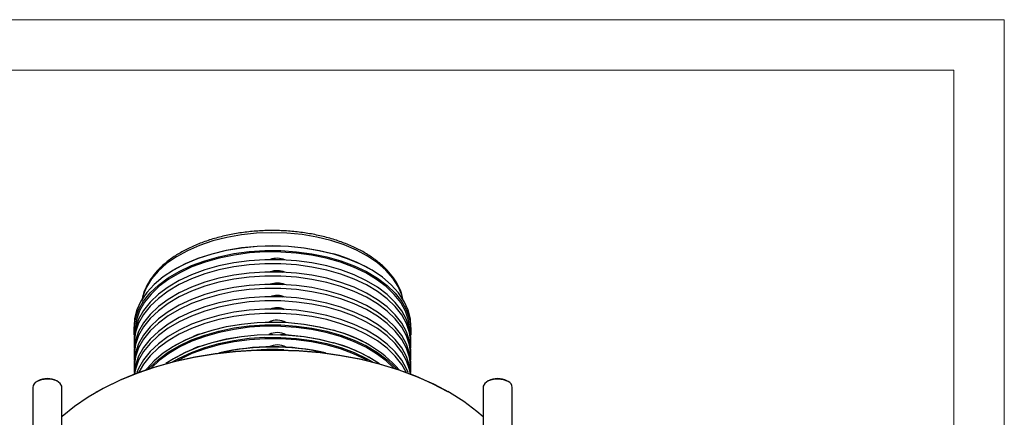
# Model space of a CAD drawing. Header units: millimetres. Extents: x 0 to 594, y 0 to 420.
# Tile 6 of 6: x 399 to 594, y 341 to 420. Entities that reach past the tile are written whole.
import ezdxf

# ---------------------------------------------------------------- set-up
doc = ezdxf.new("R2010")
doc.units = ezdxf.units.MM
doc.header["$LTSCALE"] = 2
doc.layers.add('DGA-lighting', color=7, linetype='Continuous', lineweight=0)
doc.layers.add('DGA-txt', color=7, linetype='Continuous', lineweight=0)

msp = doc.modelspace()

# ---------------------------------------------------------------- linework, layer by layer
at = {"layer": 'DGA-lighting', "linetype": 'Continuous', "lineweight": 25}
for p, q in [((429.98, 370.7), (429.83, 370.62)), ((467.92, 371), (467.92, 371.01)), ((468.59, 370.62), (468.45, 370.7)), ((448.8, 370.13), (448.86, 370.11)), ((451.25, 370.07), (451.44, 370.13)), ((448.8, 367.68), (448.86, 367.66)), ((451.25, 367.62), (451.44, 367.68)), ((448.8, 365.23), (448.86, 365.21)), ((451.25, 365.17), (451.44, 365.23)), ((448.8, 362.78), (448.86, 362.76)), ((451.25, 362.72), (451.44, 362.78)), ((421.81, 359.44), (421.81, 358.54)), ((448.8, 360.33), (449.01, 360.26)), ((449.01, 360.26), (449.28, 360.2)), ((476.61, 358.54), (476.61, 359.44)), ((421.81, 356.74), (421.81, 355.93)), ((434.14, 357.63), (434.23, 357.6)), ((448.8, 357.88), (449.01, 357.81)), ((449.01, 357.81), (449.28, 357.75)), ((476.61, 355.93), (476.61, 356.74)), ((429.98, 355.6), (429.83, 355.52)), ((434.14, 355.18), (434.23, 355.15)), ((448.8, 355.43), (449.01, 355.36)), ((449.01, 355.36), (449.28, 355.3)), ((468.59, 355.52), (468.45, 355.6)), ((421.81, 354.3), (421.81, 353.48)), ((429.98, 353.15), (429.83, 353.07)), ((468.59, 353.07), (468.45, 353.15)), ((476.61, 353.48), (476.61, 354.3)), ((421.81, 351.85), (421.81, 351.03)), ((476.61, 351.03), (476.61, 351.85)), ((401.76, 347.27), (401.76, 320.53)), ((402.82, 348.57), (402.61, 348.45)), ((406.71, 348.45), (406.5, 348.57)), ((407.56, 330.53), (407.56, 347.27)), ((490.86, 347.27), (490.86, 330.53)), ((491.92, 348.57), (491.71, 348.45)), ((495.81, 348.45), (495.6, 348.57)), ((496.66, 320.53), (496.66, 347.27)), ((414.56, 346.45), (414.2, 346.25)), ((484.22, 346.25), (483.87, 346.45))]:
    msp.add_line(p, q, dxfattribs=at)
at = {"layer": 'DGA-lighting', "linetype": 'Continuous', "lineweight": 25, "flags": 128}
for points in [[(475, 364.79), (474.79, 365.56), (474.07, 367.26), (473.02, 368.9), (471.65, 370.45), (469.97, 371.9), (468.01, 373.23), (465.8, 374.42), (463.37, 375.46), (460.74, 376.32), (457.96, 377), (455.05, 377.49), (452.07, 377.79), (449.05, 377.88), (446.04, 377.77), (443.06, 377.45), (440.17, 376.94), (437.4, 376.24), (434.79, 375.36), (432.38, 374.31), (430.19, 373.1), (428.26, 371.76), (426.62, 370.29), (425.28, 368.73), (424.26, 367.09), (423.58, 365.39), (423.42, 364.79)], [(461.36, 373.62), (458.48, 374.32), (455.48, 374.84), (452.4, 375.15), (449.28, 375.26), (446.15, 375.16), (443.07, 374.85), (440.07, 374.35), (437.18, 373.65), (434.45, 372.77), (431.92, 371.71), (429.61, 370.49), (427.55, 369.13), (425.78, 367.64), (424.32, 366.04), (423.17, 364.36), (422.37, 362.62), (421.92, 360.83), (421.81, 359.44)], [(421.86, 357.64), (421.82, 359.03), (422.1, 360.83), (422.73, 362.6), (423.7, 364.32), (425.01, 365.96), (426.63, 367.5), (428.55, 368.93), (430.73, 370.22), (433.16, 371.36), (435.8, 372.33), (438.61, 373.13), (441.56, 373.73), (444.6, 374.13), (447.71, 374.34), (450.84, 374.33), (453.95, 374.12), (456.99, 373.71), (459.94, 373.1), (462.74, 372.3), (465.37, 371.32), (467.79, 370.17), (469.96, 368.87), (471.87, 367.44), (473.48, 365.89), (474.77, 364.24), (475.73, 362.53), (476.34, 360.75), (476.6, 358.95), (476.57, 357.64)], [(476.41, 358.68), (476.4, 358.79), (476.14, 360.58), (475.53, 362.33), (474.58, 364.04), (473.3, 365.67), (471.7, 367.21), (469.81, 368.63), (467.65, 369.92), (465.25, 371.06), (462.64, 372.03), (459.86, 372.83), (456.94, 373.43), (453.91, 373.84), (450.83, 374.05), (447.72, 374.06), (444.64, 373.86), (441.61, 373.45), (438.68, 372.86), (435.89, 372.07), (433.28, 371.1), (430.87, 369.97), (428.7, 368.69), (426.8, 367.27), (425.19, 365.74), (423.89, 364.11), (422.92, 362.41), (422.3, 360.65), (422.02, 358.86), (422.02, 358.68)], [(429.98, 370.7), (432.04, 371.78), (434.56, 372.83), (437.27, 373.71), (440.13, 374.4), (443.11, 374.91), (446.18, 375.21), (449.28, 375.3), (452.38, 375.2), (455.44, 374.89), (458.41, 374.38), (461.27, 373.68)], [(476.61, 356.74), (476.6, 357.16), (476.34, 358.96), (475.73, 360.73), (474.77, 362.45), (473.48, 364.09), (471.87, 365.64), (469.96, 367.07), (467.79, 368.37), (465.37, 369.52), (462.74, 370.5), (459.94, 371.3), (456.99, 371.91), (453.95, 372.32), (450.84, 372.53), (447.71, 372.54), (444.6, 372.34), (441.56, 371.93), (438.61, 371.33), (435.8, 370.54), (433.16, 369.56), (430.73, 368.42), (428.55, 367.13), (426.63, 365.7), (425.01, 364.16), (423.7, 362.52), (422.73, 360.8), (422.1, 359.03), (421.82, 357.23), (421.81, 356.74)], [(476.61, 359.44), (476.52, 360.76), (476.08, 362.54), (475.29, 364.29), (474.16, 365.98), (472.71, 367.57), (470.95, 369.07), (468.91, 370.44), (466.61, 371.66), (464.08, 372.73), (461.36, 373.62)], [(476.57, 355.11), (476.6, 356.34), (476.34, 358.14), (475.73, 359.91), (474.77, 361.63), (473.48, 363.28), (471.87, 364.82), (469.96, 366.26), (467.79, 367.56), (465.37, 368.7), (462.74, 369.68), (459.94, 370.48), (456.99, 371.09), (453.95, 371.51), (450.84, 371.72), (447.71, 371.72), (444.6, 371.52), (441.56, 371.12), (438.61, 370.51), (435.8, 369.72), (433.16, 368.75), (430.73, 367.61), (428.55, 366.32), (426.63, 364.89), (425.01, 363.34), (423.7, 361.7), (422.73, 359.99), (422.1, 358.22), (421.82, 356.42), (421.85, 355.11)], [(476.61, 354.3), (476.6, 354.71), (476.34, 356.51), (475.73, 358.28), (474.77, 360), (473.48, 361.64), (471.87, 363.19), (469.96, 364.62), (467.79, 365.92), (465.37, 367.07), (462.74, 368.05), (459.94, 368.85), (456.99, 369.46), (453.95, 369.87), (450.84, 370.08), (447.71, 370.09), (444.6, 369.89), (441.56, 369.48), (438.61, 368.88), (435.8, 368.09), (433.16, 367.11), (430.73, 365.97), (428.55, 364.68), (426.63, 363.25), (425.01, 361.71), (423.7, 360.07), (422.73, 358.35), (422.1, 356.58), (421.82, 354.78), (421.81, 354.3)], [(476.57, 352.66), (476.6, 353.89), (476.34, 355.69), (475.73, 357.46), (474.77, 359.18), (473.48, 360.83), (471.87, 362.38), (469.96, 363.81), (467.79, 365.11), (465.37, 366.25), (462.74, 367.23), (459.94, 368.03), (456.99, 368.64), (453.95, 369.06), (450.84, 369.27), (447.71, 369.27), (444.6, 369.07), (441.56, 368.67), (438.61, 368.06), (435.8, 367.27), (433.16, 366.3), (430.73, 365.16), (428.55, 363.87), (426.63, 362.44), (425.01, 360.89), (423.7, 359.25), (422.73, 357.54), (422.1, 355.77), (421.82, 353.97), (421.85, 352.66)], [(476.61, 351.85), (476.6, 352.26), (476.34, 354.06), (475.73, 355.83), (474.77, 357.55), (473.48, 359.19), (471.87, 360.74), (469.96, 362.18), (467.79, 363.47), (465.37, 364.62), (462.74, 365.6), (459.94, 366.4), (456.99, 367.01), (453.95, 367.43), (450.84, 367.64), (447.71, 367.64), (444.6, 367.44), (441.56, 367.03), (438.61, 366.43), (435.8, 365.64), (433.16, 364.66), (430.73, 363.52), (428.55, 362.23), (426.63, 360.81), (425.01, 359.26), (423.7, 357.62), (422.73, 355.9), (422.1, 354.13), (421.82, 352.34), (421.81, 351.85)], [(476.57, 350.21), (476.6, 351.44), (476.34, 353.24), (475.73, 355.01), (474.77, 356.73), (473.48, 358.38), (471.87, 359.93), (469.96, 361.36), (467.79, 362.66), (465.37, 363.8), (462.74, 364.78), (459.94, 365.58), (456.99, 366.2), (453.95, 366.61), (450.84, 366.82), (447.71, 366.82), (444.6, 366.62), (441.56, 366.22), (438.61, 365.61), (435.8, 364.82), (433.16, 363.85), (430.73, 362.71), (428.55, 361.42), (426.63, 359.99), (425.01, 358.44), (423.7, 356.8), (422.73, 355.09), (422.1, 353.32), (421.82, 351.52), (421.85, 350.21)], [(476.6, 349.91), (476.34, 351.61), (475.73, 353.38), (474.77, 355.1), (473.48, 356.74), (471.87, 358.29), (469.96, 359.73), (467.79, 361.02), (465.37, 362.17), (462.74, 363.15), (459.94, 363.95), (456.99, 364.56), (453.95, 364.98), (450.84, 365.19), (447.71, 365.19), (444.6, 364.99), (441.56, 364.58), (438.61, 363.98), (435.8, 363.19), (433.16, 362.22), (430.73, 361.08), (428.55, 359.78), (426.63, 358.36), (425.01, 356.81), (423.7, 355.17), (422.73, 353.45), (422.1, 351.68), (421.83, 349.91)], [(476.51, 349.94), (476.34, 350.79), (475.73, 352.56), (474.77, 354.28), (473.48, 355.93), (471.87, 357.48), (469.96, 358.91), (467.79, 360.21), (465.37, 361.35), (462.74, 362.33), (459.94, 363.13), (456.99, 363.75), (453.95, 364.16), (450.84, 364.37), (447.71, 364.37), (444.6, 364.17), (441.56, 363.77), (438.61, 363.16), (435.8, 362.37), (433.16, 361.4), (430.73, 360.26), (428.55, 358.97), (426.63, 357.54), (425.01, 355.99), (423.7, 354.35), (422.73, 352.64), (422.1, 350.87), (421.91, 349.94)], [(476.02, 350.21), (475.73, 350.93), (474.77, 352.65), (473.48, 354.29), (471.87, 355.84), (469.96, 357.28), (467.79, 358.57), (465.37, 359.72), (462.74, 360.7), (459.94, 361.5), (456.99, 362.11), (453.95, 362.53), (450.84, 362.74), (447.71, 362.74), (444.6, 362.54), (441.56, 362.13), (438.61, 361.53), (435.8, 360.74), (433.16, 359.77), (430.73, 358.63), (428.55, 357.33), (426.63, 355.91), (425.01, 354.36), (423.7, 352.72), (422.73, 351), (422.4, 350.21)], [(475.66, 350.26), (474.77, 351.83), (473.48, 353.48), (471.87, 355.03), (469.96, 356.46), (467.79, 357.76), (465.37, 358.9), (462.74, 359.88), (459.94, 360.68), (456.99, 361.3), (453.95, 361.71), (450.84, 361.92), (447.71, 361.92), (444.6, 361.72), (441.56, 361.32), (438.61, 360.71), (435.8, 359.92), (433.16, 358.95), (430.73, 357.81), (428.55, 356.52), (426.63, 355.09), (425.01, 353.55), (423.7, 351.9), (422.76, 350.26)], [(461.36, 358.51), (458.48, 359.22), (455.48, 359.73), (452.4, 360.04), (449.28, 360.15), (446.15, 360.05), (443.07, 359.75), (440.07, 359.24), (437.18, 358.54), (434.45, 357.66), (431.92, 356.6), (429.61, 355.38), (427.55, 354.02), (425.78, 352.53), (424.32, 350.94), (424.18, 350.77)], [(424.74, 350.96), (425.01, 351.26), (426.63, 352.8), (428.55, 354.23), (430.73, 355.52), (433.16, 356.66), (435.8, 357.64), (438.61, 358.43), (441.56, 359.03), (444.6, 359.44), (447.71, 359.64), (450.84, 359.63), (453.95, 359.42), (456.99, 359.01), (459.94, 358.4), (462.74, 357.6), (465.37, 356.62), (467.79, 355.47), (469.96, 354.17), (471.87, 352.74), (473.48, 351.19), (473.68, 350.96)], [(473.15, 351.13), (471.7, 352.51), (469.81, 353.93), (467.65, 355.22), (465.25, 356.36), (462.64, 357.33), (459.86, 358.13), (456.94, 358.74), (453.91, 359.15), (450.83, 359.35), (447.72, 359.36), (444.64, 359.16), (441.61, 358.76), (438.68, 358.16), (435.89, 357.37), (433.28, 356.41), (430.87, 355.27), (428.7, 353.99), (426.8, 352.57), (425.27, 351.13)], [(429.98, 355.6), (432.04, 356.68), (434.56, 357.73), (437.27, 358.6), (440.13, 359.3), (443.11, 359.8), (446.18, 360.1), (449.28, 360.2), (452.38, 360.09), (455.44, 359.78), (458.41, 359.27), (461.27, 358.57)], [(450.82, 360.17), (450.92, 360.19), (451.44, 360.33)], [(461.36, 356.06), (458.48, 356.77), (455.48, 357.28), (452.4, 357.59), (449.28, 357.7), (446.15, 357.6), (443.07, 357.3), (440.07, 356.79), (437.18, 356.1), (434.45, 355.21), (431.92, 354.15), (429.61, 352.94), (428.13, 351.99)], [(429.41, 352.32), (430.73, 353.07), (433.16, 354.21), (435.8, 355.19), (438.61, 355.98), (441.56, 356.58), (444.6, 356.99), (447.71, 357.19), (450.84, 357.18), (453.95, 356.97), (456.99, 356.56), (459.94, 355.95), (462.74, 355.15), (465.37, 354.17), (467.79, 353.02), (469.02, 352.32)], [(429.98, 353.15), (432.04, 354.23), (434.56, 355.28), (437.27, 356.15), (440.13, 356.85), (443.11, 357.35), (446.18, 357.65), (449.28, 357.75), (452.38, 357.64), (455.44, 357.33), (458.41, 356.82), (461.27, 356.12)], [(468.03, 352.57), (467.65, 352.77), (465.25, 353.91), (462.64, 354.88), (459.86, 355.68), (456.94, 356.29), (453.91, 356.7), (450.83, 356.9), (447.72, 356.91), (444.64, 356.71), (441.61, 356.31), (438.68, 355.71), (435.89, 354.92), (433.28, 353.96), (430.87, 352.82), (430.4, 352.57)], [(450.82, 357.72), (450.92, 357.74), (451.44, 357.88)], [(490.86, 341.49), (489.63, 342.54), (487.06, 344.46), (484.21, 346.25), (481.12, 347.89), (477.79, 349.37), (474.26, 350.69), (470.55, 351.83), (466.69, 352.78), (462.7, 353.54), (458.61, 354.1), (454.46, 354.46), (450.26, 354.61), (446.06, 354.56), (441.88, 354.3), (437.76, 353.84), (433.72, 353.18), (429.78, 352.33), (425.99, 351.28), (422.37, 350.05), (418.94, 348.65), (415.73, 347.09), (412.76, 345.37), (410.05, 343.52), (407.62, 341.54), (407.56, 341.49)], [(414.56, 346.45), (416.06, 347.28), (419.24, 348.83), (422.64, 350.22), (426.23, 351.43), (429.98, 352.47), (433.87, 353.32), (437.87, 353.97), (441.96, 354.43), (446.09, 354.68), (450.25, 354.73), (454.4, 354.58), (458.52, 354.22), (462.56, 353.67), (466.51, 352.92), (470.34, 351.97), (474.01, 350.85), (477.51, 349.55), (480.8, 348.08), (483.86, 346.45), (483.87, 346.45)], [(450.82, 355.27), (450.92, 355.29), (451.44, 355.43)], [(407.56, 347.27), (407.54, 347.5), (407.2, 348.08), (406.52, 348.56), (405.59, 348.86), (404.53, 348.94), (403.49, 348.8), (402.61, 348.45)], [(495.81, 348.45), (494.93, 348.8), (493.89, 348.94), (492.84, 348.86), (491.91, 348.56), (491.23, 348.08), (490.89, 347.5), (490.86, 347.27)]]:
    msp.add_lwpolyline(points, dxfattribs=at)
at = {"layer": 'DGA-lighting', "linetype": 'Continuous', "lineweight": 25}
for centre, radius, start, end in [((450.12, 368.82), 3.99, 67.4412, 110.1787), ((452.78, 343.03), 31.8, 60.4812, 74.5121), ((450.12, 366.37), 3.99, 67.4412, 110.1787), ((450.12, 363.92), 3.99, 67.4412, 110.1787), ((450.12, 361.47), 3.99, 67.4412, 110.1787), ((450.12, 359.02), 3.99, 67.4412, 110.1787), ((450.12, 356.8), 3.77, 61.7595, 115.8604), ((452.78, 327.93), 31.8, 60.4812, 74.5121), ((455.65, 334.42), 24.76, 41.3257, 76.6589), ((435.22, 354.74), 3.09, 98.8874, 123.1999), ((450.12, 354.35), 3.77, 61.7595, 115.8604), ((435.22, 352.29), 3.09, 98.8874, 123.1999), ((449.21, 309.68), 45.63, 76.6813, 103.3187), ((449.21, 309.19), 46.07, 77.2501, 102.7499), ((449.21, 307.38), 47.38, 87.2739, 92.7261), ((450.12, 351.9), 3.77, 61.7595, 115.8604), ((452.78, 325.48), 31.8, 60.4812, 74.5121), ((453.58, 327.18), 29.92, 55.8253, 74.9182), ((404.66, 345.13), 3.9, 61.875, 118.1196), ((493.76, 345.11), 3.92, 62.0554, 117.95), ((403.13, 347.19), 1.36, 112.0719, 176.608), ((495.3, 347.19), 1.36, 3.392, 67.9281)]:
    msp.add_arc(centre, radius, start, end, dxfattribs=at)
msp.add_open_spline([(475.04, 364.45), (474.97, 364.86), (474.8, 365.83), (474.17, 367.33), (473.21, 368.94), (471.94, 370.47), (470.4, 371.91), (468.6, 373.24), (466.56, 374.44), (464.31, 375.5), (461.87, 376.4), (459.28, 377.14), (456.58, 377.71), (453.78, 378.09), (450.93, 378.3), (448.06, 378.32), (445.21, 378.15), (442.4, 377.8), (439.67, 377.27), (437.06, 376.57), (434.59, 375.69), (432.3, 374.66), (430.2, 373.49), (428.34, 372.17), (426.73, 370.73), (425.4, 369.19), (424.37, 367.56), (423.66, 365.94), (423.45, 364.86), (423.35, 364.35)], degree=3, knots=[0, 0, 0, 0, 0.026016, 0.062519, 0.099324, 0.136505, 0.174013, 0.211739, 0.249571, 0.287429, 0.325268, 0.363075, 0.40085, 0.438599, 0.47633, 0.514054, 0.55178, 0.589517, 0.627275, 0.665064, 0.702894, 0.740774, 0.778707, 0.816684, 0.854669, 0.89258, 0.930302, 0.967699, 1, 1, 1, 1], dxfattribs=at)
at = {"layer": 'DGA-txt'}
for points in [[(0, 0), (594, 0), (594, 420), (0, 420)], [(10, 10), (584, 10), (584, 410), (10, 410)]]:
    msp.add_lwpolyline(points, close=True, dxfattribs=at)

doc.saveas('drawing.dxf')
